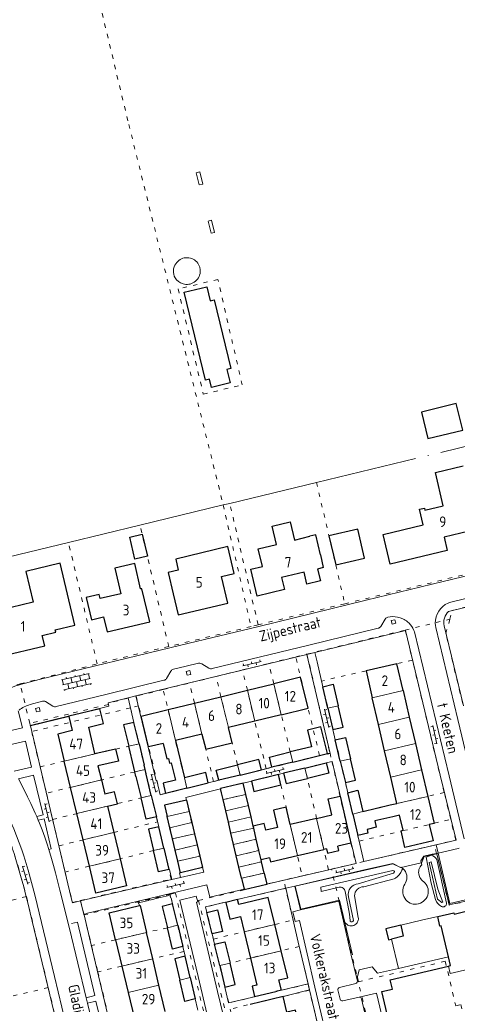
# Model space of a CAD drawing. Header units: metres. Extents: x 64961 to 73789, y 403835 to 410663.
# Tile 54 of 135: x 70164 to 70267, y 404012 to 404243. Entities that reach past the tile are written whole.
import ezdxf

# ---------------------------------------------------------------- set-up
doc = ezdxf.new("R2010")
doc.units = ezdxf.units.M
doc.linetypes.add('ACAD_ISO04W100', pattern=[30, 24, -3, 0, -3])
doc.linetypes.add('PERCEELGRENS', pattern=[2.5, 1, -1.5])
for name, color, linetype, lineweight in [('B-GEO-OG-GEBOUW_bijgebouw-G', 2, 'Continuous', 25), ('B-GEO-OG-GEBOUW_hoofdgebouw-G', 2, 'Continuous', 25), ('B-GEO-OG-GEBOUW_huisnr-T', 6, 'Continuous', 25), ('B-GEO-OG-GEBOUW_overopstal-G', 253, 'Continuous', 0), ('B-GEO-OG-GRENS-sectie-G', 253, 'ACAD_ISO04W100', 0), ('B-GEO-OG-GRENS_perceel-G', 253, 'PERCEELGRENS', 0), ('B-GEO-OG-HEK-G', 253, 'WZE_AFRASTERING', 0), ('B-GEO-OG-MUUR-G', 253, 'Continuous', 0), ('B-GEO-OG-STRAATNAAM-T', 7, 'Continuous', 35), ('B-GEO-OG-TALUDLIJN-G', 253, 'Continuous', 0), ('B-GEO-OG-TUSSENMUUR-G', 253, 'Continuous', 0), ('B-GEO-OG-VERH_kntopen-G', 253, 'Continuous', 0), ('B-GEO-OG-VERH_knttegelpad-G', 253, 'Continuous', 0), ('B-GEO-OG-VERH_open-S', 253, 'Continuous', 0), ('T22', 7, 'Continuous', 0)]:
    doc.layers.add(name, color=color, linetype=linetype, lineweight=lineweight)
doc.styles.add('isocp', font='isocp.shx')
doc.linetypes.add('WZE_AFRASTERING', pattern='A,9,-1.72,[205,WZE.shx,S=0.155,R=0,X=0,Y=0],-3.28', length=14)

# ---------------------------------------------------------------- blocks, each defined once
blk = doc.blocks.new('S026')
at = {"color": 0}
for p, q in [((0, 0), (4.4, 0)), ((0.2, 0.5), (0.2, 0)), ((1.2, 0), (1.2, -0.5)), ((2.2, 0.5), (2.2, 0)), ((3.2, 0), (3.2, -0.5)), ((4.2, 0.5), (4.2, 0))]:
    blk.add_line(p, q, dxfattribs=at)
blk = doc.blocks.new('S024')
at = {"color": 0}
for p, q in [((0, 1.2), (6.7, 1.2)), ((0, 0), (6.7, 0)), ((0.2, 1.2), (0.2, 0)), ((1.25, 1.5), (1.25, 1.2)), ((1.25, 0), (1.25, -1.2)), ((2.3, 1.2), (2.3, 0)), ((3.35, 1.5), (3.35, 1.2)), ((3.35, 0), (3.35, -1.2)), ((4.4, 1.2), (4.4, 0)), ((5.45, 1.5), (5.45, 1.2)), ((5.45, 0), (5.45, -1.2)), ((6.5, 1.2), (6.5, 0)), ((0, -1.2), (6.7, -1.2)), ((0.2, -1.2), (0.2, -1.5)), ((2.3, -1.2), (2.3, -1.5)), ((4.4, -1.2), (4.4, -1.5)), ((6.5, -1.2), (6.5, -1.5))]:
    blk.add_line(p, q, dxfattribs=at)

msp = doc.modelspace()

# ---------------------------------------------------------------- linework, layer by layer
at = {"layer": 'B-GEO-OG-GEBOUW_bijgebouw-G'}
for points in [[(70258.936, 404150.921), (70260.458, 404144.653), (70268.665, 404146.672), (70267.123, 404152.924), (70258.936, 404150.921)], [(70190.263, 404121.462), (70193.189, 404122.164), (70194.415, 404116.982), (70191.494, 404116.281), (70190.263, 404121.462)], [(70235.743, 404086.275), (70238.157, 404086.842), (70239.341, 404081.808)], [(70236.927, 404081.241), (70235.743, 404086.275)], [(70236.927, 404081.241), (70238.111, 404076.207)], [(70238.111, 404076.207), (70240.525, 404076.774), (70239.341, 404081.808)], [(70191.255, 404077.845), (70188.823, 404077.264), (70190.021, 404072.242)], [(70192.453, 404072.823), (70191.255, 404077.845)], [(70236.818, 404070.515), (70235.229, 404076.831), (70232.148, 404076.059), (70233.095, 404072.15), (70228.07, 404070.923)], [(70238.667, 404073.782), (70241.09, 404074.353), (70242.274, 404069.332)], [(70191.219, 404067.22), (70190.021, 404072.242)], [(70192.453, 404072.823), (70193.651, 404067.801)], [(70239.851, 404068.761), (70238.667, 404073.782)], [(70223.755, 404067.307), (70223.156, 404069.723), (70228.07, 404070.923)], [(70228.659, 404068.511), (70236.818, 404070.515)], [(70191.467, 404066.203), (70191.219, 404067.22)], [(70211.219, 404064.25), (70210.628, 404066.668), (70215.651, 404067.894)], [(70221.266, 404066.703), (70220.675, 404069.121), (70215.651, 404067.894)], [(70228.659, 404068.511), (70223.755, 404067.307)], [(70231.524, 404067.127), (70226.479, 404065.897)], [(70231.524, 404067.127), (70236.543, 404068.35)], [(70236.543, 404068.35), (70237.15, 404065.909), (70232.114, 404064.691)], [(70239.851, 404068.761), (70241.035, 404063.74)], [(70241.035, 404063.74), (70243.458, 404064.311), (70242.274, 404069.332)], [(70191.726, 404065.141), (70191.467, 404066.203)], [(70191.726, 404065.141), (70192.926, 404060.115)], [(70195.348, 404060.694), (70194.148, 404065.72)], [(70208.764, 404063.639), (70208.172, 404066.047), (70203.147, 404064.813)], [(70216.242, 404065.476), (70211.219, 404064.25)], [(70216.242, 404065.476), (70221.266, 404066.703)], [(70225.262, 404065.607), (70218.937, 404064.059)], [(70218.937, 404064.059), (70219.518, 404061.644), (70225.857, 404063.177), (70225.262, 404065.607)], [(70226.479, 404065.897), (70227.084, 404063.475), (70232.114, 404064.691)], [(70203.726, 404062.402), (70208.764, 404063.639)], [(70196.547, 404055.668), (70194.125, 404055.089), (70192.926, 404060.115)], [(70195.348, 404060.694), (70196.547, 404055.668)], [(70241.593, 404061.334), (70244.007, 404061.899), (70245.185, 404056.87)], [(70242.772, 404056.304), (70241.593, 404061.334)], [(70197.111, 404053.296), (70194.679, 404052.715), (70195.879, 404047.692)], [(70198.311, 404048.272), (70197.111, 404053.296)], [(70199.511, 404043.249), (70197.079, 404042.668), (70195.879, 404047.692)], [(70198.311, 404048.272), (70199.511, 404043.249)], [(70200.358, 404035.142), (70197.934, 404034.559), (70199.131, 404029.542)], [(70201.556, 404030.121), (70200.358, 404035.142)], [(70208.446, 404033.158), (70210.907, 404033.766), (70212.111, 404028.684), (70209.682, 404028.083)], [(70209.682, 404028.083), (70208.446, 404033.158)], [(70201.556, 404030.121), (70202.753, 404025.104)], [(70254.071, 404030.132), (70250.57, 404029.297), (70251.176, 404026.723), (70251.909, 404026.896)], [(70254.071, 404030.132), (70254.681, 404027.552), (70251.909, 404026.896)], [(70202.753, 404025.104), (70200.327, 404024.527), (70199.131, 404029.542)], [(70210.245, 404025.649), (70212.689, 404026.249), (70213.884, 404021.212)], [(70211.451, 404020.66), (70210.245, 404025.649)], [(70203.306, 404022.827), (70200.864, 404022.244), (70202.06, 404017.232)], [(70204.502, 404017.816), (70203.306, 404022.827)], [(70212.677, 404015.588), (70215.08, 404016.175), (70213.884, 404021.212)], [(70211.451, 404020.66), (70212.677, 404015.588)], [(70204.502, 404017.816), (70205.698, 404012.804), (70203.256, 404012.221), (70202.06, 404017.232)]]:
    msp.add_lwpolyline(points, dxfattribs=at)
at = {"layer": 'B-GEO-OG-GEBOUW_hoofdgebouw-G'}
for points in [[(70203.067, 404179.085), (70208.388, 404180.36), (70209.207, 404177.119), (70210.169, 404177.343), (70214.102, 404161.146), (70213.138, 404160.918), (70213.905, 404157.76), (70209.551, 404156.703), (70209.084, 404158.627), (70208.093, 404158.386), (70203.067, 404179.085)], [(70271.054, 404134.18), (70273.317, 404124.497), (70270.028, 404123.75), (70270.228, 404122.915), (70264.276, 404121.449), (70265.031, 404118.342), (70251.564, 404115.128), (70249.911, 404122.091), (70259.398, 404124.336), (70258.517, 404128.045), (70259.682, 404128.319), (70259.781, 404127.836), (70264.094, 404128.851), (70262.248, 404136.678), (70268.806, 404138.225)], [(70224.823, 404119.763), (70223.792, 404124.041), (70228.07, 404125.072), (70229.101, 404120.794)], [(70238.764, 404114.96), (70245.581, 404116.55), (70243.991, 404123.367), (70237.174, 404121.777), (70238.764, 404114.96)], [(70229.101, 404120.794), (70232.71, 404121.664)], [(70235.179, 404117.272), (70234.124, 404122.005), (70232.71, 404121.664)], [(70213.357, 404105.953), (70211.866, 404112.178), (70214.893, 404112.901), (70213.389, 404119.23), (70201.097, 404116.294), (70201.707, 404113.713), (70199.304, 404113.136), (70200.484, 404108.122), (70201.68, 404103.163), (70213.357, 404105.953)], [(70235.179, 404117.272), (70235.843, 404114.293), (70234.493, 404113.969), (70235.159, 404111.179), (70231.989, 404110.417), (70231.32, 404113.217), (70226.022, 404111.945), (70226.692, 404109.144), (70220.236, 404107.594), (70218.782, 404113.918), (70221.539, 404114.563), (70220.546, 404118.732), (70224.823, 404119.763)], [(70157.095, 404103.696), (70159.569, 404093.358), (70170.245, 404095.919), (70169.673, 404098.333), (70172.835, 404099.078), (70172.715, 404099.628), (70177.352, 404100.739), (70173.866, 404115.328), (70165.831, 404113.387), (70167.533, 404106.186), (70157.095, 404103.696)], [(70183.3, 404107.014), (70183.074, 404107.965), (70180.019, 404107.237), (70181.265, 404102.004), (70184.11, 404102.681), (70184.94, 404099.178), (70194.972, 404101.567), (70193.138, 404109.34), (70192.838, 404109.267), (70191.433, 404115.236), (70186.754, 404114.14), (70188.154, 404108.165), (70183.3, 404107.014)], [(70254.638, 404085.344), (70253.156, 404091.691), (70245.901, 404090.02), (70247.381, 404083.664)], [(70225.929, 404079.691), (70232.264, 404081.235), (70230.516, 404088.501), (70224.175, 404086.952)], [(70217.968, 404085.435), (70224.175, 404086.952)], [(70205.52, 404082.407), (70211.748, 404083.922)], [(70211.748, 404083.922), (70217.968, 404085.435)], [(70248.835, 404077.414), (70247.381, 404083.664)], [(70254.638, 404085.344), (70256.095, 404079.103)], [(70182.09, 404070.556), (70180.617, 404076.758), (70184.084, 404077.589), (70183.241, 404081.091), (70175.933, 404079.346)], [(70199.29, 404080.893), (70205.52, 404082.407)], [(70175.956, 404079.251), (70176.748, 404075.941), (70173.346, 404075.123), (70174.86, 404068.756)], [(70175.933, 404079.346), (70175.956, 404079.251)], [(70198.118, 404072.912), (70194.715, 404072.083), (70192.942, 404079.351), (70199.29, 404080.893)], [(70225.929, 404079.691), (70219.693, 404078.167)], [(70256.095, 404079.103), (70257.543, 404072.901)], [(70207.273, 404075.142), (70208.154, 404071.548), (70214.389, 404073.067), (70213.512, 404076.661)], [(70219.693, 404078.167), (70213.512, 404076.661)], [(70250.281, 404071.204), (70248.835, 404077.414)], [(70207.273, 404075.142), (70201.033, 404073.622)], [(70182.09, 404070.556), (70186.938, 404071.652), (70187.626, 404068.769), (70182.783, 404067.662), (70183.583, 404064.32)], [(70198.118, 404072.912), (70198.994, 404069.317), (70199.383, 404069.412), (70199.667, 404068.246), (70200.055, 404068.341), (70201.04, 404064.296), (70198.122, 404063.58), (70198.714, 404061.172)], [(70201.033, 404073.622), (70203.147, 404064.813)], [(70257.543, 404072.901), (70258.995, 404066.68)], [(70251.734, 404064.974), (70250.281, 404071.204)], [(70176.341, 404062.587), (70174.86, 404068.756)], [(70193.894, 404066.783), (70193.651, 404067.801)], [(70194.148, 404065.72), (70193.894, 404066.783)], [(70253.169, 404058.816), (70251.734, 404064.974)], [(70258.995, 404066.68), (70260.448, 404060.47)], [(70177.817, 404056.423), (70176.341, 404062.587)], [(70183.583, 404064.32), (70184.383, 404060.969)], [(70203.726, 404062.402), (70198.714, 404061.172)], [(70216.981, 404063.58), (70211.632, 404062.352), (70211.665, 404062.21)], [(70217.597, 404060.942), (70216.981, 404063.58)], [(70185.051, 404058.171), (70187.381, 404058.746), (70186.692, 404061.539), (70184.383, 404060.969)], [(70212.254, 404059.692), (70211.665, 404062.21)], [(70218.212, 404058.31), (70217.597, 404060.942)], [(70234.277, 404055.258), (70237.868, 404056.094), (70236.985, 404059.893), (70239.78, 404060.543), (70240.664, 404056.744)], [(70260.448, 404060.47), (70261.935, 404054.116), (70260.795, 404053.846), (70261.684, 404050.005), (70255.067, 404048.454), (70254.158, 404052.376), (70254.644, 404052.49), (70253.818, 404056.043), (70252.202, 404055.665)], [(70185.051, 404058.171), (70186.533, 404051.963)], [(70203.607, 404059.605), (70198.428, 404058.36), (70199.068, 404055.696)], [(70203.607, 404059.605), (70204.247, 404056.938)], [(70212.87, 404057.058), (70212.254, 404059.692)], [(70218.83, 404055.667), (70218.212, 404058.31)], [(70228.045, 404053.808), (70227.09, 404057.898), (70224.129, 404057.206), (70225.085, 404053.117), (70222.329, 404052.473), (70221.96, 404054.05), (70219.36, 404053.443)], [(70245.185, 404056.87), (70251.565, 404058.441)], [(70251.565, 404058.441), (70253.169, 404058.816)], [(70179.294, 404050.226), (70177.817, 404056.423)], [(70199.702, 404053.06), (70199.068, 404055.696)], [(70204.247, 404056.938), (70204.879, 404054.301)], [(70213.487, 404054.417), (70212.87, 404057.058)], [(70219.36, 404053.443), (70218.83, 404055.667)], [(70240.664, 404056.744), (70242.36, 404049.485)], [(70242.772, 404056.304), (70243.95, 404051.275)], [(70252.202, 404055.665), (70247.97, 404054.675), (70248.319, 404053.183), (70246.167, 404052.68), (70246.364, 404051.84), (70243.95, 404051.275)], [(70204.879, 404054.301), (70205.51, 404051.674)], [(70214.107, 404051.765), (70213.487, 404054.417)], [(70219.451, 404053.015), (70219.36, 404053.443)], [(70234.277, 404055.258), (70228.045, 404053.808)], [(70186.533, 404051.963), (70188.01, 404045.751)], [(70200.332, 404050.437), (70199.702, 404053.06)], [(70205.51, 404051.674), (70206.14, 404049.047)], [(70214.727, 404049.113), (70214.107, 404051.765)], [(70220.071, 404050.364), (70219.451, 404053.015)], [(70180.767, 404044.014), (70179.294, 404050.226)], [(70200.964, 404047.806), (70200.332, 404050.437)], [(70206.14, 404049.047), (70206.768, 404046.429)], [(70215.345, 404046.47), (70214.727, 404049.113)], [(70220.688, 404047.721), (70220.071, 404050.364)], [(70236.578, 404048.122), (70236.809, 404047.127), (70239.517, 404047.757), (70239.286, 404048.751)], [(70242.36, 404049.485), (70242.364, 404049.466), (70239.286, 404048.751)], [(70201.593, 404045.189), (70200.964, 404047.806)], [(70206.768, 404046.429), (70207.412, 404043.744)], [(70215.963, 404043.827), (70215.345, 404046.47)], [(70221.195, 404045.555), (70220.688, 404047.721)], [(70223.169, 404046.025), (70223.401, 404045.052), (70229.761, 404046.536)], [(70229.761, 404046.536), (70235.984, 404047.984)], [(70236.578, 404048.122), (70235.984, 404047.984)], [(70188.01, 404045.751), (70189.52, 404039.435), (70182.269, 404037.68), (70180.767, 404044.014)], [(70202.24, 404042.498), (70201.593, 404045.189)], [(70223.169, 404046.025), (70221.195, 404045.555)], [(70221.307, 404045.077), (70221.195, 404045.555)], [(70221.927, 404042.426), (70221.307, 404045.077)], [(70207.412, 404043.744), (70202.24, 404042.498)], [(70216.583, 404041.175), (70215.963, 404043.827)], [(70221.927, 404042.426), (70222.542, 404039.795)], [(70216.583, 404041.175), (70217.176, 404038.64)], [(70222.542, 404039.795), (70222.554, 404039.745), (70217.212, 404038.486), (70217.176, 404038.64)], [(70186.928, 404026.713), (70185.403, 404033.053), (70192.557, 404034.758)], [(70192.557, 404034.758), (70192.689, 404034.789), (70194.205, 404028.445)], [(70224.428, 404030.332), (70222.895, 404036.698), (70215.94, 404035.038), (70215.669, 404036.176), (70212.926, 404035.521), (70213.866, 404031.582), (70216.346, 404032.174), (70217.195, 404028.614)], [(70262.784, 404032.18), (70266.561, 404033.063), (70266.63, 404032.771), (70270.139, 404033.596), (70270.113, 404033.7), (70270.401, 404033.768), (70273.489, 404020.605)], [(70225.924, 404024.112), (70224.428, 404030.332)], [(70265.313, 404022.725), (70263.604, 404030.002), (70263.312, 404029.933), (70262.784, 404032.18)], [(70195.683, 404022.247), (70194.205, 404028.445)], [(70217.195, 404028.614), (70218.685, 404022.397)], [(70186.928, 404026.713), (70188.412, 404020.518)], [(70225.98, 404014.827), (70225.413, 404017.272), (70227.457, 404017.754), (70225.924, 404024.112)], [(70197.158, 404016.059), (70195.683, 404022.247)], [(70218.685, 404022.397), (70220.207, 404016.044), (70219.105, 404015.788), (70219.668, 404013.363), (70224.633, 404014.514)], [(70265.344, 404020.518), (70265.806, 404020.626), (70265.313, 404022.725)], [(70188.412, 404020.518), (70189.891, 404014.321)], [(70249.197, 404006.185), (70249.367, 404006.206), (70249.388, 404006.058), (70251.486, 404006.541), (70249.608, 404014.529), (70252.128, 404015.125), (70251.61, 404017.313), (70265.344, 404020.518)], [(70198.631, 404009.861), (70197.158, 404016.059)], [(70189.891, 404014.321), (70191.368, 404008.121)], [(70224.681, 404014.525), (70224.633, 404014.514)], [(70225.98, 404014.827), (70224.681, 404014.525)], [(70226.371, 404013.356), (70218.6, 404011.502)], [(70230.818, 404003.84), (70229.289, 404010.178), (70227.268, 404009.675), (70226.371, 404013.356)]]:
    msp.add_lwpolyline(points, dxfattribs=at)
at = {"layer": 'B-GEO-OG-GEBOUW_overopstal-G'}
for points in [[(70205.92, 404207.239), (70206.775, 404207.445), (70207.471, 404204.563), (70206.616, 404204.357), (70205.92, 404207.239)], [(70208.743, 404195.854), (70209.539, 404196.046), (70210.234, 404193.163), (70209.438, 404192.971), (70208.743, 404195.854)], [(70201.341, 404186.1), (70201.11, 404185.831)]]:
    msp.add_lwpolyline(points, dxfattribs=at)
for points in [[(70201.11, 404185.831, 0.292351), (70200.938, 404182.514)], [(70206.267, 404185.978, 0.4884012), (70201.341, 404186.1)], [(70206.868, 404183.852, 0.1829768), (70206.267, 404185.978)], [(70205.453, 404181.462, 0.2305036), (70206.868, 404183.852)], [(70200.938, 404182.514, 0.1930977), (70202.82, 404181.06)], [(70202.82, 404181.06, 0.2195641), (70205.453, 404181.462)]]:
    msp.add_lwpolyline(points, format="xyb", dxfattribs=at)
at = {"layer": 'B-GEO-OG-GRENS-sectie-G'}
for points in [[(70234.239, 404134.358), (70272.159, 404143.517)], [(70213.825, 404129.424), (70234.239, 404134.358)], [(70192.68, 404124.317), (70212.28, 404129.051)], [(70212.28, 404129.051), (70213.825, 404129.424)], [(70192.68, 404124.317), (70175.837, 404120.249)], [(70175.837, 404120.249), (70154.904, 404115.193)]]:
    msp.add_lwpolyline(points, dxfattribs=at)
at = {"layer": 'B-GEO-OG-GRENS_perceel-G'}
for points in [[(70159.983, 404343.16), (70173.193, 404288.498), (70190.06, 404218.6), (70212.28, 404129.051)], [(70216.742, 404157.298), (70211.039, 404182.128), (70201.661, 404179.881), (70207.597, 404155.107), (70216.742, 404157.298)], [(70234.239, 404134.358), (70240.899, 404105.806)], [(70212.28, 404129.051), (70218.828, 404100.44)], [(70220.49, 404100.843), (70213.825, 404129.424)], [(70199.441, 404095.741), (70192.68, 404124.317)], [(70182.616, 404091.66), (70175.837, 404120.249)], [(70240.899, 404105.806), (70278.768, 404114.992)], [(70265.64, 404102.157), (70266.21, 404104.22), (70275.448, 404106.46)], [(70240.899, 404105.806), (70220.49, 404100.843)], [(70255.13, 404099.592), (70265.64, 404102.157)], [(70268.683, 404082.239), (70264.704, 404098.766), (70265.64, 404102.157)], [(70218.828, 404100.44), (70199.441, 404095.741)], [(70220.49, 404100.843), (70218.828, 404100.44)], [(70232.007, 404093.948), (70255.13, 404099.592)], [(70255.13, 404099.592), (70256.828, 404092.537)], [(70199.441, 404095.741), (70182.616, 404091.66)], [(70223.019, 404091.737), (70229.363, 404093.299)], [(70229.363, 404093.299), (70232.007, 404093.948)], [(70234.954, 404070.057), (70229.363, 404093.299)], [(70232.007, 404093.948), (70237.426, 404070.639)], [(70256.828, 404092.537), (70245.901, 404090.02), (70235.435, 404087.588), (70238.111, 404076.207), (70238.667, 404073.782), (70241.035, 404063.74), (70241.593, 404061.334), (70242.771, 404056.305)], [(70264.325, 404061.385), (70256.828, 404092.537)], [(70164.505, 404086.917), (70182.616, 404091.66)], [(70210.594, 404088.677), (70216.835, 404090.214)], [(70216.835, 404090.214), (70223.019, 404091.737)], [(70222.43, 404066.972), (70219.693, 404078.167), (70216.835, 404090.214)], [(70228.659, 404068.511), (70225.929, 404079.691), (70223.019, 404091.737)], [(70204.376, 404087.146), (70210.594, 404088.677)], [(70216.242, 404065.476), (70213.512, 404076.661), (70210.594, 404088.677)], [(70161.299, 404086.078), (70164.505, 404086.917)], [(70166.719, 404077.646), (70164.505, 404086.917)], [(70198.158, 404085.615), (70191.796, 404084.048), (70192.357, 404081.748)], [(70198.158, 404085.615), (70204.376, 404087.146)], [(70203.726, 404062.402), (70198.158, 404085.615)], [(70210.021, 404063.936), (70207.273, 404075.141), (70204.376, 404087.146)], [(70190.42, 404081.283), (70189.877, 404083.565), (70185.17, 404082.414), (70185.255, 404082.086), (70175.817, 404079.832), (70166.719, 404077.646)], [(70190.42, 404081.283), (70167.18, 404075.71)], [(70192.357, 404081.748), (70190.42, 404081.283)], [(70190.42, 404081.283), (70191.255, 404077.845), (70192.456, 404072.809)], [(70203.726, 404062.402), (70197.455, 404060.861), (70192.357, 404081.748)], [(70166.719, 404077.646), (70167.18, 404075.71)], [(70167.18, 404075.71), (70169.166, 404067.399)], [(70169.166, 404067.399), (70182.105, 404070.493), (70192.456, 404072.809)], [(70192.456, 404072.809), (70193.651, 404067.801), (70193.883, 404066.78)], [(70228.659, 404068.511), (70234.954, 404070.057)], [(70234.954, 404070.057), (70236.818, 404070.515), (70237.426, 404070.639)], [(70237.426, 404070.639), (70237.884, 404068.671)], [(70169.166, 404067.399), (70170.643, 404061.218)], [(70228.659, 404068.511), (70223.755, 404067.307), (70222.43, 404066.972)], [(70231.524, 404067.127), (70226.479, 404065.897), (70225.262, 404065.607)], [(70231.524, 404067.127), (70236.543, 404068.35), (70237.884, 404068.671)], [(70237.102, 404043.198), (70234.277, 404055.258), (70232.114, 404064.691), (70231.524, 404067.127)], [(70237.884, 404068.671), (70242.364, 404049.466), (70243.47, 404044.683)], [(70193.883, 404066.78), (70170.643, 404061.218)], [(70193.883, 404066.78), (70194.148, 404065.72), (70195.347, 404060.694)], [(70216.242, 404065.476), (70211.219, 404064.25), (70210.021, 404063.936)], [(70222.43, 404066.972), (70221.266, 404066.703), (70216.242, 404065.476)], [(70225.262, 404065.607), (70216.981, 404063.58)], [(70225.262, 404065.607), (70225.857, 404063.177), (70230.888, 404041.75)], [(70210.021, 404063.936), (70208.764, 404063.639), (70203.726, 404062.402)], [(70216.981, 404063.58), (70211.632, 404062.352), (70212.254, 404059.692)], [(70216.981, 404063.58), (70217.598, 404060.942)], [(70156.099, 404062.217), (70158.996, 404056.801), (70160.968, 404052.527), (70162.264, 404049.386), (70163.967, 404044.042), (70165.951, 404036.878)], [(70170.643, 404061.218), (70172.112, 404055.045)], [(70172.112, 404055.045), (70185.051, 404058.171), (70192.925, 404060.115), (70195.347, 404060.694)], [(70196.82, 404054.481), (70196.547, 404055.668), (70195.347, 404060.694)], [(70212.254, 404059.692), (70217.598, 404060.942)], [(70217.598, 404060.942), (70220.071, 404050.364)], [(70264.325, 404061.385), (70245.185, 404056.869), (70242.771, 404056.305)], [(70265.851, 404055.045), (70264.325, 404061.385)], [(70205.51, 404051.674), (70203.607, 404059.605), (70198.428, 404058.36), (70200.346, 404050.44)], [(70212.254, 404059.692), (70214.727, 404049.113)], [(70242.771, 404056.305), (70244.262, 404049.942)], [(70172.112, 404055.045), (70173.586, 404048.856)], [(70173.586, 404048.856), (70186.533, 404051.963), (70196.82, 404054.481)], [(70198.311, 404048.273), (70197.111, 404053.296), (70196.82, 404054.481)], [(70244.262, 404049.942), (70254.667, 404052.393), (70265.851, 404055.045)], [(70262.011, 404049.005), (70267.023, 404050.173), (70265.851, 404055.045)], [(70200.346, 404050.44), (70205.51, 404051.674)], [(70206.14, 404049.047), (70205.51, 404051.674)], [(70173.586, 404048.856), (70175.064, 404042.646)], [(70200.977, 404047.809), (70200.346, 404050.44)], [(70200.977, 404047.809), (70206.14, 404049.047)], [(70206.768, 404046.429), (70206.14, 404049.047)], [(70214.727, 404049.113), (70220.071, 404050.364)], [(70214.727, 404049.113), (70215.345, 404046.47)], [(70220.071, 404050.364), (70220.689, 404047.721)], [(70244.262, 404049.942), (70245.39, 404045.131)], [(70262.011, 404049.005), (70245.39, 404045.131)], [(70279.817, 404036.144), (70270.968, 404033.982), (70270.505, 404035.938), (70265.473, 404034.872), (70262.011, 404049.005)], [(70198.311, 404048.273), (70195.879, 404047.691), (70188.01, 404045.751), (70175.064, 404042.646)], [(70178.709, 404035.969), (70200.042, 404040.986), (70199.511, 404043.249), (70198.311, 404048.273)], [(70201.593, 404045.189), (70200.977, 404047.809)], [(70206.768, 404046.429), (70207.412, 404043.744), (70202.24, 404042.498), (70201.593, 404045.189)], [(70201.593, 404045.189), (70206.768, 404046.429)], [(70215.345, 404046.47), (70220.689, 404047.721)], [(70215.345, 404046.47), (70215.963, 404043.827)], [(70220.689, 404047.721), (70221.307, 404045.077)], [(70215.963, 404043.827), (70221.307, 404045.077)], [(70221.307, 404045.077), (70221.927, 404042.426)], [(70243.47, 404044.683), (70237.768, 404043.354)], [(70245.39, 404045.131), (70243.47, 404044.683)], [(70175.064, 404042.646), (70176.762, 404035.511), (70178.709, 404035.969)], [(70215.963, 404043.827), (70216.583, 404041.175)], [(70221.927, 404042.426), (70216.583, 404041.175)], [(70221.927, 404042.426), (70222.54, 404039.804)], [(70230.888, 404041.75), (70226.528, 404040.734)], [(70237.102, 404043.198), (70230.888, 404041.75)], [(70237.768, 404043.354), (70237.102, 404043.198)], [(70244.101, 404016.842), (70243.645, 404018.779), (70237.768, 404043.354)], [(70216.583, 404041.175), (70217.212, 404038.486)], [(70217.212, 404038.486), (70222.554, 404039.745), (70222.54, 404039.804)], [(70226.528, 404040.734), (70222.54, 404039.804)], [(70226.979, 404038.812), (70226.528, 404040.734)], [(70199.83, 404037.434), (70179.527, 404032.562)], [(70199.83, 404037.434), (70201.015, 404037.718), (70210.001, 404000)], [(70201.556, 404030.121), (70200.358, 404035.142), (70199.83, 404037.434)], [(70217.212, 404038.486), (70206.494, 404035.99), (70215.147, 404000)], [(70226.979, 404038.812), (70208.125, 404034.473), (70209.682, 404028.083), (70209.959, 404026.887)], [(70228.732, 404031.354), (70226.979, 404038.812)], [(70165.951, 404036.878), (70138.544, 404030.297)], [(70165.951, 404036.878), (70171.075, 404015.467)], [(70178.709, 404035.969), (70179.527, 404032.562)], [(70179.527, 404032.562), (70181.258, 404025.366)], [(70201.556, 404030.121), (70199.13, 404029.542), (70194.205, 404028.445), (70181.258, 404025.366)], [(70201.556, 404030.121), (70202.753, 404025.104), (70203.04, 404023.971)], [(70209.959, 404026.887), (70217.195, 404028.614), (70228.732, 404031.354)], [(70230.194, 404025.123), (70228.732, 404031.354)], [(70181.258, 404025.366), (70182.743, 404019.17)], [(70211.451, 404020.66), (70210.245, 404025.649), (70209.959, 404026.887)], [(70203.04, 404023.971), (70195.683, 404022.247), (70182.743, 404019.17)], [(70208.748, 404000), (70208.64, 404000.43), (70206.249, 404010.454), (70205.698, 404012.804), (70203.306, 404022.827), (70203.04, 404023.971)], [(70230.194, 404025.123), (70218.684, 404022.397), (70213.884, 404021.212), (70211.451, 404020.66)], [(70232.27, 404016.306), (70230.194, 404025.123)], [(70244.101, 404016.842), (70264.576, 404021.655), (70267.028, 404011.182), (70268.2, 404011.462), (70269.577, 404005.699)], [(70182.743, 404019.17), (70187.317, 404000)], [(70232.27, 404016.306), (70213.581, 404011.847), (70211.451, 404020.66)], [(70232.614, 404014.846), (70232.27, 404016.306)], [(70248.066, 404000), (70244.101, 404016.842)], [(70171.075, 404015.467), (70143.69, 404008.916)], [(70171.075, 404015.467), (70174.785, 404000)], [(70232.614, 404014.846), (70213.903, 404010.381), (70216.333, 404000.316)], [(70234.963, 404004.838), (70232.614, 404014.846)]]:
    msp.add_lwpolyline(points, dxfattribs=at)
at = {"layer": 'B-GEO-OG-HEK-G'}
for points in [[(70258.95, 404044.781), (70259.583, 404046.335), (70262.572, 404046.979), (70265.467, 404034.945), (70270.444, 404036.044), (70270.971, 404033.871)], [(70254.011, 404043.688), (70252.199, 404044.624), (70229.256, 404039.3), (70230.519, 404033.956), (70239.649, 404036.033), (70240.896, 404030.79)], [(70240.896, 404030.79), (70242.703, 404023.19)]]:
    msp.add_lwpolyline(points, dxfattribs=at)
at = {"layer": 'B-GEO-OG-MUUR-G'}
for points in [[(70175.933, 404079.346), (70166.854, 404077.164)], [(70175.956, 404079.251), (70166.876, 404077.071)], [(70216.981, 404063.58), (70218.937, 404064.059)], [(70192.557, 404034.758), (70192.446, 404035.215), (70192.339, 404035.189), (70192.262, 404035.51), (70192.582, 404035.587), (70192.608, 404035.48), (70194.702, 404035.983), (70194.676, 404036.089), (70194.996, 404036.166), (70195.022, 404036.06), (70197.116, 404036.562), (70197.091, 404036.669), (70197.411, 404036.746), (70197.436, 404036.639), (70199.531, 404037.142), (70199.505, 404037.248), (70199.825, 404037.325), (70199.904, 404037.008), (70199.798, 404036.982), (70199.908, 404036.54), (70200.013, 404036.566), (70200.092, 404036.249)]]:
    msp.add_lwpolyline(points, dxfattribs=at)
at = {"layer": 'B-GEO-OG-TALUDLIJN-G'}
for points in [[(70261.304, 404046.592), (70260.083, 404046.178), (70261.25, 404040.002), (70262.232, 404036.177)], [(70261.276, 404045.043), (70260.784, 404044.938), (70262.701, 404036.258), (70263.737, 404035.482), (70263.961, 404035.584), (70262.84, 404038.618), (70261.276, 404045.043)], [(70264.879, 404035.337), (70262.548, 404045.634)], [(70252.221, 404043.014), (70235.237, 404039.107), (70235.37, 404038.096), (70239.612, 404039.061)], [(70244.092, 404039.864), (70252.368, 404042.397)], [(70254.356, 404043.066), (70254.557, 404043.484)], [(70245.373, 404039.19), (70252.503, 404041.052), (70252.815, 404041.226)], [(70242.21, 404031.088), (70242.082, 404032.152), (70241.899, 404033.218), (70240.98, 404038.09)], [(70244.088, 404031.942), (70243.215, 404037.056)], [(70242.951, 404031.245), (70241.808, 404036.852)], [(70240.571, 404031.076), (70240.896, 404030.79)], [(70240.896, 404030.79), (70241.429, 404030.32), (70241.646, 404030.186), (70241.879, 404030.083)]]:
    msp.add_lwpolyline(points, dxfattribs=at)
for points in [[(70262.548, 404045.634, 0.178083), (70261.304, 404046.592)], [(70252.368, 404042.397, 0.9464127), (70252.221, 404043.014)], [(70252.815, 404041.226, 0.1605769), (70254.356, 404043.066)], [(70241.808, 404036.852, -0.4763957), (70244.092, 404039.864)], [(70239.612, 404039.061, -0.4600463), (70240.98, 404038.09)], [(70243.215, 404037.056, -0.4221696), (70245.373, 404039.19)], [(70262.232, 404036.177, 0.1786049), (70263.658, 404034.515)], [(70263.658, 404034.515, 0.5520928), (70264.879, 404035.337)], [(70241.879, 404030.083, 0.0896116), (70242.38, 404029.998)], [(70242.21, 404031.088, 0.6204696), (70242.951, 404031.245)], [(70242.38, 404029.998, 0.0690309), (70243.002, 404030.091)], [(70243.002, 404030.091, 0.1254795), (70243.542, 404030.413)], [(70243.542, 404030.413, 0.1023348), (70244, 404031.111)], [(70244, 404031.111, 0.1346691), (70244.088, 404031.942)]]:
    msp.add_lwpolyline(points, format="xyb", dxfattribs=at)
at = {"layer": 'B-GEO-OG-TUSSENMUUR-G'}
for points in [[(70224.175, 404086.952), (70225.929, 404079.691)], [(70211.748, 404083.922), (70213.512, 404076.661)], [(70217.968, 404085.435), (70219.693, 404078.167)], [(70247.381, 404083.664), (70254.638, 404085.344)], [(70205.52, 404082.407), (70207.273, 404075.142)], [(70239.341, 404081.808), (70236.927, 404081.241)], [(70199.29, 404080.893), (70201.033, 404073.622)], [(70248.835, 404077.414), (70256.095, 404079.103)], [(70190.021, 404072.242), (70192.453, 404072.823)], [(70250.281, 404071.204), (70257.543, 404072.901)], [(70174.86, 404068.756), (70182.105, 404070.493), (70182.09, 404070.556)], [(70228.659, 404068.511), (70228.07, 404070.923)], [(70216.242, 404065.476), (70215.651, 404067.894)], [(70232.114, 404064.691), (70231.524, 404067.127)], [(70242.274, 404069.332), (70239.851, 404068.761)], [(70193.894, 404066.783), (70191.467, 404066.203)], [(70203.147, 404064.813), (70203.726, 404062.402)], [(70251.734, 404064.974), (70258.995, 404066.68)], [(70176.341, 404062.587), (70183.583, 404064.32)], [(70192.926, 404060.115), (70195.348, 404060.694)], [(70212.254, 404059.692), (70217.597, 404060.942)], [(70253.169, 404058.816), (70253.183, 404058.756), (70260.448, 404060.47)], [(70177.817, 404056.423), (70185.051, 404058.171)], [(70212.87, 404057.058), (70218.212, 404058.31)], [(70204.247, 404056.938), (70199.068, 404055.696)], [(70213.487, 404054.417), (70218.83, 404055.667)], [(70245.185, 404056.87), (70242.772, 404056.304)], [(70204.879, 404054.301), (70199.702, 404053.06)], [(70228.045, 404053.808), (70229.761, 404046.536)], [(70234.277, 404055.258), (70235.984, 404047.984)], [(70179.294, 404050.226), (70186.533, 404051.963)], [(70205.51, 404051.674), (70200.332, 404050.437)], [(70214.107, 404051.765), (70219.451, 404053.015)], [(70206.14, 404049.047), (70200.964, 404047.806)], [(70214.727, 404049.113), (70220.071, 404050.364)], [(70195.879, 404047.692), (70198.311, 404048.272)], [(70206.768, 404046.429), (70201.593, 404045.189)], [(70215.345, 404046.47), (70220.688, 404047.721)], [(70180.767, 404044.014), (70188.01, 404045.751)], [(70215.963, 404043.827), (70221.307, 404045.077)], [(70216.583, 404041.175), (70221.927, 404042.426)], [(70201.556, 404030.121), (70199.131, 404029.542)], [(70217.195, 404028.614), (70224.428, 404030.332)], [(70194.205, 404028.445), (70186.928, 404026.713)], [(70218.685, 404022.397), (70225.924, 404024.112)], [(70195.683, 404022.247), (70188.412, 404020.518)], [(70211.451, 404020.66), (70213.884, 404021.212)], [(70265.344, 404020.518), (70265.746, 404018.797), (70273.489, 404020.605)], [(70197.158, 404016.059), (70189.891, 404014.321)], [(70202.06, 404017.232), (70204.502, 404017.816)]]:
    msp.add_lwpolyline(points, dxfattribs=at)
at = {"layer": 'B-GEO-OG-VERH_kntopen-G'}
for points in [[(70303.802, 404120.596), (70291.352, 404117.623), (70264.061, 404111.016), (70245.915, 404106.634), (70220.643, 404100.472), (70202.264, 404096.042), (70169.293, 404088.034), (70165.407, 404086.993)], [(70265.222, 404105.958), (70265.538, 404106.09), (70265.862, 404106.201), (70277.828, 404109.096)], [(70249.375, 404100.467), (70250.391, 404102.197), (70250.537, 404102.369), (70250.714, 404102.508), (70250.864, 404102.589), (70251.025, 404102.646), (70251.595, 404102.731), (70252.171, 404102.76), (70252.747, 404102.73), (70253.316, 404102.636), (70253.947, 404102.464), (70254.559, 404102.235)], [(70248.746, 404100.013), (70232.426, 404096.08), (70209.692, 404090.529)], [(70269.044, 404050.469), (70265.496, 404065.326), (70257.318, 404099.151), (70257.175, 404099.531), (70257.003, 404099.898), (70256.897, 404100.086), (70256.661, 404100.464), (70256.363, 404100.852), (70256.031, 404101.214), (70255.671, 404101.548)], [(70262.219, 404101.201), (70262.251, 404100.7), (70262.332, 404100.205), (70267.499, 404078.565), (70272.554, 404057.602), (70277.813, 404035.65), (70271.209, 404033.997)], [(70237.456, 404070.573), (70231.986, 404093.89)], [(70208.893, 404090.601), (70207.208, 404091.658), (70207.003, 404091.767), (70206.778, 404091.822), (70206.612, 404091.825), (70206.449, 404091.798), (70203.519, 404091.094), (70200.6, 404090.418), (70200.389, 404090.333), (70200.198, 404090.208), (70200.071, 404090.087), (70199.964, 404089.949), (70198.954, 404088.219)], [(70198.309, 404087.779), (70184.651, 404084.443), (70172.963, 404081.622)], [(70191.255, 404077.845), (70189.877, 404083.65)], [(70169.704, 404082.884), (70166.81, 404082.059)], [(70172.164, 404081.686), (70170.465, 404082.759)], [(70236.86, 404070.397), (70236.818, 404070.515)], [(70223.755, 404067.307), (70221.266, 404066.703)], [(70236.543, 404068.35), (70237.901, 404068.684)], [(70225.262, 404065.607), (70226.479, 404065.897)], [(70176.865, 404000), (70172.542, 404018.037), (70167.885, 404037.321), (70167.129, 404040.199), (70166.326, 404043.065), (70165.625, 404045.476), (70165.257, 404046.676), (70164.86, 404047.867), (70164.266, 404049.525), (70163.641, 404051.172), (70162.984, 404052.806), (70162.296, 404054.427), (70161.498, 404056.213), (70160.666, 404057.984), (70159.8, 404059.738), (70158.897, 404061.473), (70157.237, 404064.181)], [(70168.371, 404055.745), (70168.031, 404056.511), (70166.967, 404058.793), (70166.208, 404060.376), (70165.077, 404062.655), (70164.061, 404064.619)], [(70211.219, 404064.25), (70208.764, 404063.639)], [(70198.714, 404061.172), (70197.428, 404060.847)], [(70211.665, 404062.21), (70203.452, 404060.206), (70203.607, 404059.605)], [(70168.731, 404054.899), (70168.371, 404055.745)], [(70197.111, 404053.296), (70196.547, 404055.668)], [(70171.234, 404047.946), (70170.818, 404049.235), (70170.253, 404050.901), (70169.655, 404052.555), (70169.022, 404054.196), (70168.731, 404054.899)], [(70180.012, 404013.064), (70176.124, 404029.348), (70173.819, 404038.404), (70172.803, 404042.496), (70172.351, 404044.193), (70171.869, 404045.881), (70171.234, 404047.946)], [(70259.553, 404046.413), (70258.789, 404045.264), (70258.892, 404044.836)], [(70262.879, 404047.112), (70267.631, 404048.192), (70267.851, 404048.265)], [(70262.879, 404047.112), (70265.673, 404035.27), (70270.646, 404036.391), (70271.209, 404033.997)], [(70252.212, 404044.663), (70254.007, 404043.739), (70254.073, 404043.806), (70254.167, 404043.755)], [(70254.167, 404043.755), (70258.892, 404044.836)], [(70258.618, 404043.844), (70258.799, 404044.107), (70259.011, 404044.345), (70258.892, 404044.836)], [(70199.62, 404043.279), (70199.511, 404043.249)], [(70202.236, 404041.347), (70201.998, 404042.44), (70202.24, 404042.498)], [(70207.412, 404043.744), (70207.693, 404042.613), (70202.236, 404041.347)], [(70254.557, 404043.484), (70254.374, 404043.624), (70254.167, 404043.755)], [(70258.996, 404040.803), (70258.785, 404041.057), (70258.607, 404041.333), (70258.48, 404041.591), (70258.388, 404041.863)], [(70200.219, 404040.879), (70187.71, 404037.967), (70178.67, 404035.849)], [(70217.176, 404038.64), (70209.09, 404036.767), (70208.403, 404039.611), (70194.944, 404036.406), (70180.311, 404032.947), (70179.469, 404032.682)], [(70200.219, 404040.879), (70202.236, 404041.347)], [(70179.469, 404032.682), (70178.67, 404035.849)], [(70240.571, 404031.076), (70239.468, 404035.766), (70230.498, 404033.728)], [(70237.558, 404000), (70233.882, 404015.582), (70230.244, 404031.229), (70229.212, 404031.008), (70228.679, 404033.324), (70230.498, 404033.728)], [(70240.571, 404031.076), (70242.444, 404023.109), (70243.722, 404017.615)], [(70248.646, 404018.844), (70247.351, 404020.313), (70244.317, 404019.665), (70243.848, 404017.644), (70243.722, 404017.615)], [(70243.488, 404016.413), (70239.659, 404015.513)], [(70243.838, 404016.724), (70243.87, 404016.859), (70243.865, 404016.998), (70243.722, 404017.615)], [(70239.814, 404012.698), (70239.281, 404014.903)], [(70180.012, 404013.064), (70180.308, 404011.824)], [(70180.308, 404011.824), (70183.123, 404000)], [(70244.266, 404013.21), (70240.421, 404012.331)], [(70244.388, 404013.221), (70244.266, 404013.21)], [(70244.864, 404012.849), (70247.86, 404000)]]:
    msp.add_lwpolyline(points, dxfattribs=at)
for points in [[(70262.219, 404101.201, -0.297922), (70265.222, 404105.958)], [(70255.671, 404101.548, 0.0728247), (70254.559, 404102.235)], [(70249.375, 404100.467, -0.187471), (70248.746, 404100.013)], [(70209.692, 404090.529, -0.1876769), (70208.893, 404090.601)], [(70198.954, 404088.219, -0.2017798), (70198.309, 404087.779)], [(70165.407, 404086.993, 0.0875095), (70160.425, 404084.981)], [(70164.208, 404080.737, -0.0974543), (70166.81, 404082.059)], [(70169.704, 404082.884, -0.1801307), (70170.465, 404082.759)], [(70172.963, 404081.622, -0.2427499), (70172.164, 404081.686)], [(70255.184, 404040.094, 0.3611163), (70254.557, 404043.484)], [(70258.37, 404043.257, 0.0716542), (70258.288, 404042.559)], [(70258.288, 404042.559, 0.0603379), (70258.388, 404041.863)], [(70258.618, 404043.844, 0.0710957), (70258.37, 404043.257)], [(70243.488, 404016.413, 0.24069), (70243.838, 404016.724)], [(70239.281, 404014.903, -0.3805012), (70239.659, 404015.513)], [(70240.421, 404012.331, -0.4105435), (70239.814, 404012.698)], [(70244.864, 404012.849, 0.3278168), (70244.388, 404013.221)]]:
    msp.add_lwpolyline(points, format="xyb", dxfattribs=at)
at = {"layer": 'B-GEO-OG-VERH_knttegelpad-G'}
for points in [[(70265.348, 404103.981), (70285.268, 404108.826), (70329.564, 404119.486), (70350.178, 404124.477), (70359.938, 404126.809), (70360.173, 404126.883), (70360.163, 404126.927)], [(70252.899, 404101.198), (70252.686, 404102.033), (70251.846, 404101.841), (70252.041, 404100.987), (70252.899, 404101.198)], [(70233.888, 404094.349), (70255.19, 404099.49), (70263.368, 404065.42), (70267.114, 404050.155), (70262.419, 404049.062)], [(70268.826, 404081.736), (70264.304, 404100.567)], [(70231.986, 404093.89), (70204.366, 404087.165), (70191.72, 404084.104), (70194.628, 404072.015), (70196.483, 404064.127), (70196.629, 404064.167), (70197.428, 404060.847)], [(70233.888, 404094.349), (70234.411, 404092.144), (70235.743, 404086.275)], [(70203.54, 404089.819), (70203.756, 404088.979), (70204.621, 404089.184), (70204.404, 404090.05), (70203.54, 404089.819)], [(70189.877, 404083.65), (70185.173, 404082.512), (70185.364, 404081.693), (70166.854, 404077.164)], [(70191.72, 404084.104), (70189.97, 404083.667), (70189.877, 404083.65)], [(70168.077, 404081.157), (70168.301, 404080.329), (70169.155, 404080.542), (70168.978, 404081.378), (70168.077, 404081.157)], [(70164.031, 404080.595), (70165.009, 404076.59), (70160.971, 404075.67)], [(70166.876, 404077.071), (70166.854, 404077.164)], [(70178.67, 404035.849), (70176.813, 404035.392), (70176.438, 404036.918), (70169.536, 404065.73), (70166.876, 404077.071)], [(70238.111, 404076.207), (70238.667, 404073.782)], [(70160.643, 404072.247), (70165.754, 404073.458), (70167.166, 404067.353), (70163.058, 404066.366)], [(70237.456, 404070.573), (70236.86, 404070.397)], [(70237.901, 404068.684), (70240.788, 404056.76), (70240.664, 404056.744)], [(70168.371, 404055.745), (70169.869, 404056.102), (70167.621, 404065.454), (70164.061, 404064.619)], [(70241.035, 404063.74), (70241.593, 404061.334)], [(70087.994, 404039.564), (70086.606, 404045.465), (70109.541, 404050.967), (70110.398, 404047.454), (70132.519, 404052.768), (70131.681, 404056.268), (70142.668, 404058.973), (70156.071, 404062.24), (70156.96, 404060.656), (70157.819, 404059.056), (70158.646, 404057.44), (70159.441, 404055.807), (70160.23, 404054.112), (70160.991, 404052.404), (70161.713, 404050.679), (70162.381, 404048.933), (70163.041, 404047.019), (70163.632, 404045.083), (70165.3, 404039.162), (70165.84, 404037.131), (70166.359, 404035.094), (70166.857, 404033.052), (70174.791, 404000)], [(70168.731, 404054.899), (70170.085, 404055.213), (70171.749, 404048.078), (70171.234, 404047.946)], [(70262.419, 404049.062), (70245.402, 404045.1), (70243.95, 404051.275)], [(70222.542, 404039.795), (70243.563, 404044.677), (70242.432, 404049.54), (70242.36, 404049.485)], [(70259.553, 404046.413), (70261.506, 404046.873), (70261.523, 404046.826), (70262.879, 404047.112)], [(70252.212, 404044.663), (70248.704, 404043.857), (70245.839, 404043.221), (70229.176, 404039.341)], [(70200.219, 404040.879), (70199.62, 404043.279)], [(70230.498, 404033.728), (70229.176, 404039.341)], [(70255.184, 404040.094), (70255.015, 404039.817)], [(70258.996, 404040.803), (70259.218, 404040.601)], [(70260.307, 404039.338), (70260.415, 404039.071)], [(70202.051, 404036.009), (70205.917, 404036.943), (70206.265, 404035.664), (70205.97, 404035.603), (70210.971, 404014.58), (70214.49, 404000)], [(70227.013, 404038.849), (70208.138, 404034.466), (70208.446, 404033.157)], [(70227.013, 404038.849), (70229.967, 404026.119), (70232.267, 404016.364)], [(70254.582, 404037.749), (70254.56, 404037.914)], [(70200.358, 404035.142), (70200.092, 404036.249)], [(70210.628, 404000), (70206.344, 404018.104), (70202.051, 404036.009)], [(70258.277, 404035.183), (70258.146, 404035.15)], [(70179.469, 404032.682), (70179.53, 404032.548), (70180.783, 404027.207), (70187.25, 404000)], [(70180.012, 404013.064), (70182.031, 404013.57), (70177.934, 404030.846), (70176.596, 404030.513)], [(70254.071, 404030.132), (70259.005, 404031.315), (70262.784, 404032.18)], [(70210.245, 404025.649), (70209.682, 404028.083)], [(70253.533, 404019.982), (70251.909, 404026.896)], [(70203.306, 404022.827), (70202.753, 404025.104)], [(70253.533, 404019.982), (70265.313, 404022.725)], [(70248.646, 404018.844), (70253.533, 404019.982)], [(70232.267, 404016.364), (70225.98, 404014.827)], [(70212.677, 404015.588), (70213.555, 404011.868), (70220.996, 404013.632), (70224.633, 404014.514)], [(70224.633, 404014.514), (70224.681, 404014.525)], [(70226.371, 404013.356), (70232.597, 404014.903)], [(70232.597, 404014.903), (70236.099, 404000)], [(70249.197, 404006.185), (70248.93, 404007.32), (70249.954, 404007.581), (70248.393, 404014.167), (70244.266, 404013.21)], [(70180.308, 404011.824), (70182.324, 404012.3), (70185.265, 404000)], [(70206.249, 404010.454), (70205.698, 404012.804)]]:
    msp.add_lwpolyline(points, dxfattribs=at)
for points in [[(70264.304, 404100.567, -0.2723755), (70265.348, 404103.981)], [(70254.56, 404037.914, -0.172925), (70255.015, 404039.817)], [(70259.218, 404040.601, -0.1386018), (70260.307, 404039.338)], [(70255.307, 404036.105, -0.1295772), (70254.582, 404037.749)], [(70260.539, 404037.686, -0.1469599), (70259.778, 404036.1)], [(70260.415, 404039.071, -0.121297), (70260.539, 404037.686)], [(70256.654, 404035.199, -0.1530848), (70255.307, 404036.105)], [(70258.146, 404035.15, -0.1279664), (70256.654, 404035.199)], [(70259.778, 404036.1, -0.140601), (70258.277, 404035.183)]]:
    msp.add_lwpolyline(points, format="xyb", dxfattribs=at)
at = {"layer": 'T22'}
for points in [[(70231.986, 404093.89), (70233.888, 404094.349)], [(70262.419, 404049.062), (70262.879, 404047.112)], [(70227.013, 404038.849), (70229.176, 404039.341)], [(70232.267, 404016.364), (70232.597, 404014.903)]]:
    msp.add_lwpolyline(points, dxfattribs=at)

# ---------------------------------------------------------------- block references
at = {"layer": 'B-GEO-OG-VERH_open-S'}
for name, p, rotation in [('S026', (70216.901, 404091.147), 13.46677689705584), ('S024', (70174.451, 404086.745), 12.77124256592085), ('S026', (70236.137, 404080.981), 282.9388106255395), ('S026', (70262.581, 404072.821), 102.7153369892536), ('S026', (70222.364, 404065.826), 13.24380202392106), ('S026', (70195.289, 404065.669), 285.2450703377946), ('S026', (70170.312, 404058.751), 283.2995843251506), ('S026', (70165.049, 404044.076), 285.6621063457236), ('S026', (70238.773, 404042.455), 13.41107184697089), ('S026', (70198.977, 404038.978), 13.88341803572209)]:
    msp.add_blockref(name, p, dxfattribs=dict(at, rotation=rotation))

# ---------------------------------------------------------------- texts
at = {"layer": 'B-GEO-OG-GEBOUW_huisnr-T', "style": 'isocp'}
for s, p in [('9', (70263.141, 404123.846)), ('7', (70226.771, 404114.302)), ('5', (70205.805, 404109.588)), ('3', (70188.62, 404103.05)), ('1', (70164.601, 404099.233)), ('2', (70249.581, 404086.441)), ('10', (70220.589, 404081.152)), ('12', (70226.758, 404082.775)), ('8', (70215.133, 404079.759)), ('4', (70251.009, 404080.177)), ('4', (70202.556, 404076.665)), ('6', (70208.72, 404078.214)), ('2', (70196.374, 404075.199)), ('6', (70252.59, 404073.911)), ('47', (70176.027, 404071.54)), ('8', (70253.819, 404067.788)), ('45', (70177.599, 404065.286)), ('10', (70254.902, 404061.393)), ('43', (70179.064, 404058.943)), ('12', (70256.251, 404054.967)), ('41', (70180.996, 404052.782)), ('23', (70238.572, 404051.687)), ('21', (70230.586, 404049.561)), ('39', (70182.151, 404046.521)), ('19', (70224.285, 404048.063)), ('37', (70183.619, 404040.063)), ('17', (70219.069, 404031.348)), ('35', (70187.887, 404029.444)), ('15', (70220.49, 404025.289)), ('33', (70189.509, 404023.425)), ('13', (70221.873, 404018.815)), ('31', (70191.658, 404017.573)), ('29', (70193.108, 404011.491))]:
    msp.add_text(s, height=2.5, dxfattribs=at).set_placement(p)
at = {"layer": 'B-GEO-OG-STRAATNAAM-T', "style": 'isocp'}
for s, rotation, p in [('Zijpestraat', 13.64724, (70221.132, 404096.875)), (' t Keeten', 283.0075, (70262.275, 404083.5)), ('Volkerakstraat', 283.0075, (70232.638, 404027.759)), ('Gladiolenstraat', 282.00671, (70175.748, 404015.903))]:
    msp.add_text(s, height=2.5, rotation=rotation, dxfattribs=at).set_placement(p)

doc.saveas('drawing.dxf')
